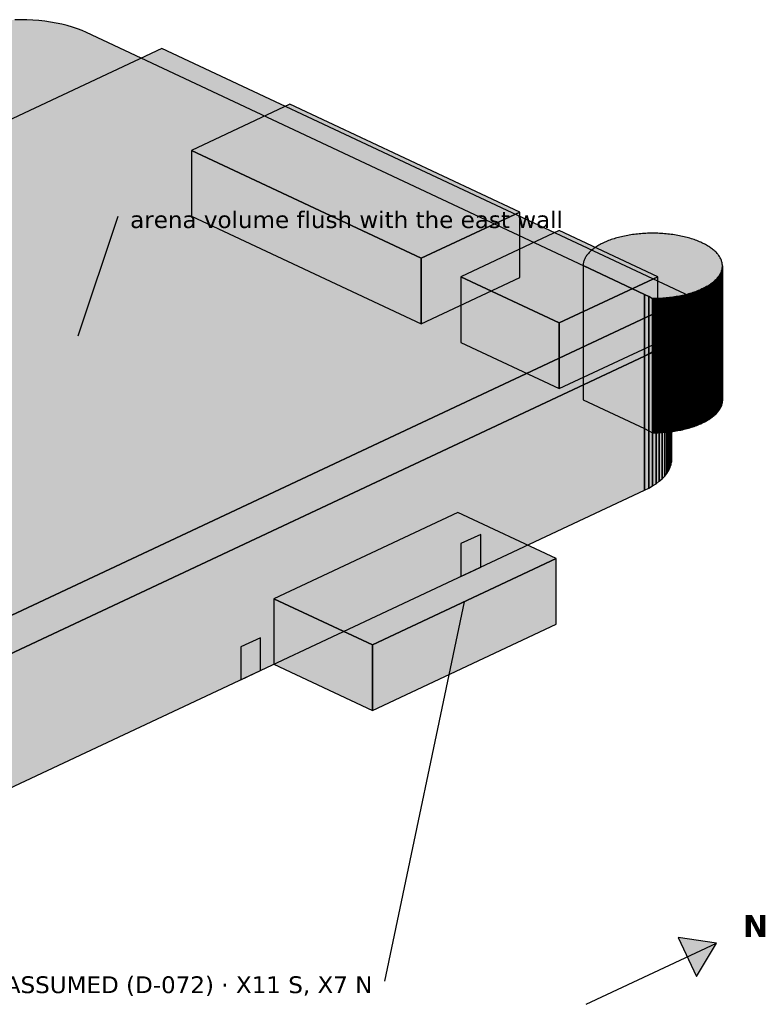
# Model space of a CAD drawing. Header units: inches. Extents: x 0.5 to 16.5, y 0.5 to 10.5.
# Tile 17 of 18: x 10.5 to 12.4, y 6.6 to 9. Entities that reach past the tile are written whole.
import ezdxf
from ezdxf.enums import TextEntityAlignment as Align

# ---------------------------------------------------------------- set-up
doc = ezdxf.new("R2010")
doc.units = ezdxf.units.IN
doc.header["$MEASUREMENT"] = 0
doc.layers.add('A-ANNO-TEXT', color=7, linetype='Continuous')
doc.layers.add('A-MASS', color=7, linetype='Continuous')
doc.styles.add('KS-BOLD', font='DejaVuSans-Bold.ttf')
doc.styles.add('KS-REG', font='DejaVuSans.ttf')

msp = doc.modelspace()

# ---------------------------------------------------------------- hatches: boundary and pattern name
at = {"layer": 'A-ANNO-TEXT', "true_color": 0x000000}
msp.add_hatch(color=7, dxfattribs=at).paths.add_polyline_path([(12.2629, 6.7265), (12.1667, 6.741), (12.2126, 6.6432)])
at = {"layer": 'A-MASS', "true_color": 0xc9c6be}
for points in [[(12.0829, 8.1969), (12.0933, 8.2021), (12.1029, 8.2077), (12.1118, 8.2135), (12.1198, 8.2195), (12.127, 8.2258), (12.1333, 8.2323), (12.1386, 8.239), (12.143, 8.2458), (12.1465, 8.2528), (12.149, 8.2598), (12.1505, 8.267), (12.151, 8.2741), (12.1505, 8.2812), (12.149, 8.2883), (12.1465, 8.2954), (12.143, 8.3023), (12.1386, 8.3092), (12.1333, 8.3159), (12.127, 8.3224), (12.1198, 8.3287), (12.1118, 8.3347), (12.1029, 8.3405), (12.0933, 8.3461), (12.0829, 8.3513), (10.6856, 9.0072), (10.6745, 9.0121), (10.6628, 9.0167), (10.6504, 9.0208), (10.6375, 9.0246), (10.6241, 9.0279), (10.6102, 9.0309), (10.596, 9.0334), (10.5814, 9.0355), (10.5666, 9.0371), (10.5516, 9.0383), (10.5364, 9.039), (10.5212, 9.0392), (10.506, 9.039), (10.4909, 9.0383), (10.4759, 9.0371), (10.4611, 9.0355), (10.4465, 9.0334), (10.4323, 9.0309), (10.4184, 9.0279), (10.405, 9.0246), (10.3921, 9.0208), (10.3797, 9.0167), (10.368, 9.0121), (10.3568, 9.0072), (8.6144, 8.1892), (8.604, 8.184), (8.5943, 8.1785), (8.5855, 8.1727), (8.5774, 8.1666), (8.5703, 8.1603), (8.564, 8.1538), (8.5586, 8.1471), (8.5542, 8.1403), (8.5508, 8.1333), (8.5483, 8.1263), (8.5468, 8.1192), (8.5463, 8.112), (8.5468, 8.1049), (8.5483, 8.0978), (8.5508, 8.0907), (8.5542, 8.0838), (8.5586, 8.0769), (8.564, 8.0703), (8.5703, 8.0638), (8.5774, 8.0575), (8.5855, 8.0514), (8.5943, 8.0456), (8.604, 8.0401), (8.6144, 8.0349), (10.0116, 7.3789), (10.0227, 7.374), (10.0345, 7.3695), (10.0469, 7.3653), (10.0598, 7.3615), (10.0732, 7.3582), (10.0871, 7.3552), (10.1013, 7.3527), (10.1159, 7.3506), (10.1307, 7.349), (10.1457, 7.3478), (10.1608, 7.3471), (10.176, 7.3469), (10.1912, 7.3471), (10.2064, 7.3478), (10.2214, 7.349), (10.2362, 7.3506), (10.2508, 7.3527), (10.265, 7.3552), (10.2788, 7.3582), (10.2923, 7.3615), (10.3052, 7.3653), (10.3175, 7.3695), (10.3293, 7.374), (10.3404, 7.3789)], [(9.1322, 8.1491), (10.4555, 7.5278), (12.1979, 8.3459), (10.8747, 8.9671)], [(12.2236, 8.3634), (12.2267, 8.3648), (12.2297, 8.3662), (12.2326, 8.3677), (12.2354, 8.3692), (12.2382, 8.3707), (12.2409, 8.3723), (12.2435, 8.3739), (12.246, 8.3755), (12.2484, 8.3772), (12.2507, 8.3789), (12.253, 8.3806), (12.2551, 8.3823), (12.2572, 8.3841), (12.2592, 8.3858), (12.261, 8.3877), (12.2628, 8.3895), (12.2645, 8.3913), (12.2661, 8.3932), (12.2676, 8.3951), (12.269, 8.397), (12.2703, 8.3989), (12.2715, 8.4008), (12.2726, 8.4028), (12.2735, 8.4047), (12.2744, 8.4067), (12.2752, 8.4087), (12.2759, 8.4106), (12.2765, 8.4126), (12.2769, 8.4146), (12.2773, 8.4166), (12.2776, 8.4186), (12.2777, 8.4206), (12.2778, 8.4226), (12.2777, 8.4247), (12.2776, 8.4267), (12.2773, 8.4287), (12.2769, 8.4307), (12.2765, 8.4327), (12.2759, 8.4347), (12.2752, 8.4366), (12.2744, 8.4386), (12.2735, 8.4406), (12.2726, 8.4425), (12.2715, 8.4445), (12.2703, 8.4464), (12.269, 8.4483), (12.2676, 8.4502), (12.2661, 8.4521), (12.2645, 8.454), (12.2628, 8.4558), (12.261, 8.4576), (12.2592, 8.4595), (12.2572, 8.4612), (12.2551, 8.463), (12.253, 8.4647), (12.2507, 8.4664), (12.2484, 8.4681), (12.246, 8.4698), (12.2435, 8.4714), (12.2409, 8.473), (12.2382, 8.4746), (12.2354, 8.4761), (12.2326, 8.4776), (12.2297, 8.4791), (12.2267, 8.4805), (12.2236, 8.4819), (12.2205, 8.4833), (12.2173, 8.4846), (12.214, 8.4859), (12.2107, 8.4872), (12.2073, 8.4884), (12.2038, 8.4896), (12.2003, 8.4907), (12.1967, 8.4918), (12.1931, 8.4929), (12.1894, 8.4939), (12.1856, 8.4948), (12.1818, 8.4958), (12.178, 8.4966), (12.1741, 8.4975), (12.1701, 8.4983), (12.1662, 8.499), (12.1622, 8.4997), (12.1581, 8.5004), (12.154, 8.501), (12.1499, 8.5015), (12.1458, 8.5021), (12.1416, 8.5025), (12.1374, 8.5029), (12.1332, 8.5033), (12.129, 8.5036), (12.1248, 8.5039), (12.1205, 8.5041), (12.1163, 8.5043), (12.112, 8.5044), (12.1077, 8.5045), (12.1034, 8.5045), (12.0991, 8.5045), (12.0949, 8.5044), (12.0906, 8.5043), (12.0863, 8.5041), (12.0821, 8.5039), (12.0778, 8.5036), (12.0736, 8.5033), (12.0694, 8.5029), (12.0652, 8.5025), (12.0611, 8.5021), (12.0569, 8.5015), (12.0528, 8.501), (12.0487, 8.5004), (12.0447, 8.4997), (12.0407, 8.499), (12.0367, 8.4983), (12.0328, 8.4975), (12.0289, 8.4966), (12.025, 8.4958), (12.0212, 8.4948), (12.0175, 8.4939), (12.0138, 8.4929), (12.0101, 8.4918), (12.0066, 8.4907), (12.003, 8.4896), (11.9996, 8.4884), (11.9962, 8.4872), (11.9928, 8.4859), (11.9895, 8.4846), (11.9863, 8.4833), (11.9832, 8.4819), (11.9801, 8.4805), (11.9771, 8.4791), (11.9742, 8.4776), (11.9714, 8.4761), (11.9686, 8.4746), (11.966, 8.473), (11.9634, 8.4714), (11.9609, 8.4698), (11.9585, 8.4681), (11.9561, 8.4664), (11.9539, 8.4647), (11.9517, 8.463), (11.9497, 8.4612), (11.9477, 8.4595), (11.9458, 8.4576), (11.944, 8.4558), (11.9423, 8.454), (11.9408, 8.4521), (11.9393, 8.4502), (11.9379, 8.4483), (11.9366, 8.4464), (11.9354, 8.4445), (11.9343, 8.4425), (11.9333, 8.4406), (11.9324, 8.4386), (11.9316, 8.4366), (11.931, 8.4347), (11.9304, 8.4327), (11.9299, 8.4307), (11.9295, 8.4287), (11.9293, 8.4267), (11.9291, 8.4247), (11.9291, 8.4235), (12.0829, 8.3513), (12.0933, 8.3461), (12.1025, 8.3408), (12.1034, 8.3408), (12.1077, 8.3408), (12.112, 8.3409), (12.1163, 8.341), (12.1205, 8.3412), (12.1248, 8.3414), (12.129, 8.3417), (12.1332, 8.342), (12.1374, 8.3424), (12.1416, 8.3428), (12.1458, 8.3432), (12.1499, 8.3438), (12.154, 8.3443), (12.1581, 8.3449), (12.1622, 8.3456), (12.1662, 8.3463), (12.1701, 8.347), (12.1741, 8.3478), (12.178, 8.3487), (12.1818, 8.3495), (12.1856, 8.3505), (12.1894, 8.3514), (12.1931, 8.3524), (12.1967, 8.3535), (12.2003, 8.3546), (12.2038, 8.3557), (12.2073, 8.3569), (12.2107, 8.3581), (12.214, 8.3594), (12.2173, 8.3607), (12.2205, 8.362)]]:
    msp.add_hatch(color=7, dxfattribs=at).paths.add_polyline_path(points)
at = {"layer": 'A-MASS', "true_color": 0xb0b0b0}
for points in [[(10.9486, 8.7119), (11.524, 8.4417), (11.7705, 8.5575), (11.1952, 8.8276)], [(11.6226, 8.3954), (11.8692, 8.2797), (12.1158, 8.3954), (11.8692, 8.5112)], [(11.1548, 7.5893), (11.4014, 7.4736), (11.8617, 7.6897), (11.6151, 7.8054)]]:
    msp.add_hatch(color=7, dxfattribs=at).paths.add_polyline_path(points)
at = {"layer": 'A-MASS', "true_color": 0x9e9e9e}
for points in [[(10.9486, 8.5476), (11.524, 8.2775), (11.524, 8.4417), (10.9486, 8.7119)], [(11.6226, 8.2312), (11.8692, 8.1155), (11.8692, 8.2797), (11.6226, 8.3954)], [(11.1548, 7.4251), (11.4014, 7.3094), (11.4014, 7.4736), (11.1548, 7.5893)]]:
    msp.add_hatch(color=7, dxfattribs=at).paths.add_polyline_path(points)
at = {"layer": 'A-MASS', "true_color": 0x7f7f7f}
for points in [[(11.524, 8.2775), (11.7705, 8.3933), (11.7705, 8.5575), (11.524, 8.4417)], [(11.8692, 8.1155), (12.1158, 8.2312), (12.1158, 8.3954), (11.8692, 8.2797)], [(11.4014, 7.3094), (11.8617, 7.5254), (11.8617, 7.6897), (11.4014, 7.4736)]]:
    msp.add_hatch(color=7, dxfattribs=at).paths.add_polyline_path(points)
at = {"layer": 'A-MASS', "true_color": 0xb5b2ab}
for points in [[(11.9291, 8.0873), (12.0829, 8.0151), (12.0829, 8.3513), (11.9291, 8.4235)], [(12.0829, 8.0151), (12.0933, 8.0099), (12.0933, 8.3461), (12.0829, 8.3513)], [(12.0933, 8.0099), (12.1025, 8.0047), (12.1025, 8.3408), (12.0933, 8.3461)], [(12.1025, 8.0047), (12.1034, 8.0047), (12.1034, 8.3408), (12.1025, 8.3408)]]:
    msp.add_hatch(color=7, dxfattribs=at).paths.add_polyline_path(points)
at = {"layer": 'A-MASS', "true_color": 0x918f89}
for points in [[(12.2744, 8.0706), (12.2752, 8.0725), (12.2752, 8.4087), (12.2744, 8.4067)], [(12.2752, 8.0725), (12.2759, 8.0745), (12.2759, 8.4106), (12.2752, 8.4087)], [(12.2759, 8.0745), (12.2765, 8.0765), (12.2765, 8.4126), (12.2759, 8.4106)], [(12.2765, 8.0765), (12.2769, 8.0785), (12.2769, 8.4146), (12.2765, 8.4126)], [(12.2769, 8.0785), (12.2773, 8.0805), (12.2773, 8.4166), (12.2769, 8.4146)], [(12.2773, 8.0805), (12.2776, 8.0825), (12.2776, 8.4186), (12.2773, 8.4166)], [(12.2776, 8.0825), (12.2777, 8.0845), (12.2777, 8.4206), (12.2776, 8.4186)], [(12.2777, 8.0845), (12.2778, 8.0865), (12.2778, 8.4226), (12.2777, 8.4206)], [(12.2551, 8.0462), (12.2572, 8.0479), (12.2572, 8.3841), (12.2551, 8.3823)], [(12.2572, 8.0479), (12.2592, 8.0497), (12.2592, 8.3858), (12.2572, 8.3841)], [(12.2592, 8.0497), (12.261, 8.0515), (12.261, 8.3877), (12.2592, 8.3858)], [(12.261, 8.0515), (12.2628, 8.0534), (12.2628, 8.3895), (12.261, 8.3877)], [(12.2628, 8.0534), (12.2645, 8.0552), (12.2645, 8.3913), (12.2628, 8.3895)], [(12.2645, 8.0552), (12.2661, 8.0571), (12.2661, 8.3932), (12.2645, 8.3913)], [(12.2661, 8.0571), (12.2676, 8.059), (12.2676, 8.3951), (12.2661, 8.3932)], [(12.2676, 8.059), (12.269, 8.0609), (12.269, 8.397), (12.2676, 8.3951)], [(12.269, 8.0609), (12.2703, 8.0628), (12.2703, 8.3989), (12.269, 8.397)], [(12.2703, 8.0628), (12.2715, 8.0647), (12.2715, 8.4008), (12.2703, 8.3989)], [(12.2715, 8.0647), (12.2726, 8.0666), (12.2726, 8.4028), (12.2715, 8.4008)], [(12.2726, 8.0666), (12.2735, 8.0686), (12.2735, 8.4047), (12.2726, 8.4028)], [(12.2735, 8.0686), (12.2744, 8.0706), (12.2744, 8.4067), (12.2735, 8.4047)], [(12.2107, 8.022), (12.214, 8.0233), (12.214, 8.3594), (12.2107, 8.3581)], [(12.214, 8.0233), (12.2173, 8.0246), (12.2173, 8.3607), (12.214, 8.3594)], [(12.2173, 8.0246), (12.2205, 8.0259), (12.2205, 8.362), (12.2173, 8.3607)], [(12.2205, 8.0259), (12.2236, 8.0272), (12.2236, 8.3634), (12.2205, 8.362)], [(12.2236, 8.0272), (12.2267, 8.0287), (12.2267, 8.3648), (12.2236, 8.3634)], [(12.2267, 8.0287), (12.2297, 8.0301), (12.2297, 8.3662), (12.2267, 8.3648)], [(12.2297, 8.0301), (12.2326, 8.0316), (12.2326, 8.3677), (12.2297, 8.3662)], [(12.2326, 8.0316), (12.2354, 8.0331), (12.2354, 8.3692), (12.2326, 8.3677)], [(12.2354, 8.0331), (12.2382, 8.0346), (12.2382, 8.3707), (12.2354, 8.3692)], [(12.2382, 8.0346), (12.2409, 8.0362), (12.2409, 8.3723), (12.2382, 8.3707)], [(12.2409, 8.0362), (12.2435, 8.0378), (12.2435, 8.3739), (12.2409, 8.3723)], [(12.2435, 8.0378), (12.246, 8.0394), (12.246, 8.3755), (12.2435, 8.3739)], [(12.246, 8.0394), (12.2484, 8.0411), (12.2484, 8.3772), (12.246, 8.3755)], [(12.2484, 8.0411), (12.2507, 8.0427), (12.2507, 8.3789), (12.2484, 8.3772)], [(12.2507, 8.0427), (12.253, 8.0445), (12.253, 8.3806), (12.2507, 8.3789)], [(12.253, 8.0445), (12.2551, 8.0462), (12.2551, 8.3823), (12.253, 8.3806)], [(10.4555, 7.4329), (12.1979, 8.2509), (12.1979, 8.3459), (10.4555, 7.5278)], [(12.1034, 8.0047), (12.1077, 8.0047), (12.1077, 8.3408), (12.1034, 8.3408)], [(12.1077, 8.0047), (12.112, 8.0048), (12.112, 8.3409), (12.1077, 8.3408)], [(12.112, 8.0048), (12.1163, 8.0049), (12.1163, 8.341), (12.112, 8.3409)], [(12.1163, 8.0049), (12.1205, 8.0051), (12.1205, 8.3412), (12.1163, 8.341)], [(12.1205, 8.0051), (12.1248, 8.0053), (12.1248, 8.3414), (12.1205, 8.3412)], [(12.1248, 8.0053), (12.129, 8.0056), (12.129, 8.3417), (12.1248, 8.3414)], [(12.129, 8.0056), (12.1332, 8.0059), (12.1332, 8.342), (12.129, 8.3417)], [(12.1332, 8.0059), (12.1374, 8.0063), (12.1374, 8.3424), (12.1332, 8.342)], [(12.1374, 8.0063), (12.1416, 8.0067), (12.1416, 8.3428), (12.1374, 8.3424)], [(12.1416, 8.0067), (12.1458, 8.0071), (12.1458, 8.3432), (12.1416, 8.3428)], [(12.1458, 8.0071), (12.1499, 8.0076), (12.1499, 8.3438), (12.1458, 8.3432)], [(12.1499, 8.0076), (12.154, 8.0082), (12.154, 8.3443), (12.1499, 8.3438)], [(12.154, 8.0082), (12.1581, 8.0088), (12.1581, 8.3449), (12.154, 8.3443)], [(12.1581, 8.0088), (12.1622, 8.0095), (12.1622, 8.3456), (12.1581, 8.3449)], [(12.1622, 8.0095), (12.1662, 8.0102), (12.1662, 8.3463), (12.1622, 8.3456)], [(12.1662, 8.0102), (12.1701, 8.0109), (12.1701, 8.347), (12.1662, 8.3463)], [(12.1701, 8.0109), (12.1741, 8.0117), (12.1741, 8.3478), (12.1701, 8.347)], [(12.1741, 8.0117), (12.178, 8.0125), (12.178, 8.3487), (12.1741, 8.3478)], [(12.178, 8.0125), (12.1818, 8.0134), (12.1818, 8.3495), (12.178, 8.3487)], [(12.1818, 8.0134), (12.1856, 8.0143), (12.1856, 8.3505), (12.1818, 8.3495)], [(12.1856, 8.0143), (12.1894, 8.0153), (12.1894, 8.3514), (12.1856, 8.3505)], [(12.1894, 8.0153), (12.1931, 8.0163), (12.1931, 8.3524), (12.1894, 8.3514)], [(12.1931, 8.0163), (12.1967, 8.0174), (12.1967, 8.3535), (12.1931, 8.3524)], [(12.1967, 8.0174), (12.2003, 8.0185), (12.2003, 8.3546), (12.1967, 8.3535)], [(12.2003, 8.0185), (12.2038, 8.0196), (12.2038, 8.3557), (12.2003, 8.3546)], [(12.2038, 8.0196), (12.2073, 8.0208), (12.2073, 8.3569), (12.2038, 8.3557)], [(12.2073, 8.0208), (12.2107, 8.022), (12.2107, 8.3581), (12.2073, 8.3569)], [(12.149, 7.9237), (12.1505, 7.9308), (12.1505, 8.267), (12.149, 8.2598)], [(12.1505, 7.9308), (12.151, 7.938), (12.151, 8.2741), (12.1505, 8.267)], [(12.1333, 7.8962), (12.1386, 7.9029), (12.1386, 8.239), (12.1333, 8.2323)], [(12.1386, 7.9029), (12.143, 7.9097), (12.143, 8.2458), (12.1386, 8.239)], [(12.143, 7.9097), (12.1465, 7.9167), (12.1465, 8.2528), (12.143, 8.2458)], [(12.1465, 7.9167), (12.149, 7.9237), (12.149, 8.2598), (12.1465, 8.2528)], [(12.1029, 7.8715), (12.1118, 7.8773), (12.1118, 8.2135), (12.1029, 8.2077)], [(12.1118, 7.8773), (12.1198, 7.8834), (12.1198, 8.2195), (12.1118, 8.2135)], [(12.1198, 7.8834), (12.127, 7.8897), (12.127, 8.2258), (12.1198, 8.2195)], [(12.127, 7.8897), (12.1333, 7.8962), (12.1333, 8.2323), (12.127, 8.2258)], [(10.3404, 7.0428), (12.0829, 7.8608), (12.0829, 8.1969), (10.3404, 7.3789)], [(12.0829, 7.8608), (12.0933, 7.866), (12.0933, 8.2021), (12.0829, 8.1969)], [(12.0933, 7.866), (12.1029, 7.8715), (12.1029, 8.2077), (12.0933, 8.2021)]]:
    msp.add_hatch(color=7, dxfattribs=at).paths.add_polyline_path(points)
at = {"layer": 'A-MASS', "true_color": 0x394c5a}
for points in [[(12.2735, 8.0891), (12.2744, 8.0911), (12.2744, 8.3862), (12.2735, 8.3842)], [(12.2777, 8.1051), (12.2778, 8.1071), (12.2778, 8.4021), (12.2777, 8.4001)], [(12.2628, 8.0739), (12.2645, 8.0757), (12.2645, 8.3708), (12.2628, 8.369)], [(12.2107, 8.0425), (12.214, 8.0438), (12.214, 8.3388), (12.2107, 8.3376)], [(12.2236, 8.0478), (12.2267, 8.0492), (12.2267, 8.3442), (12.2236, 8.3428)], [(12.246, 8.0599), (12.2484, 8.0616), (12.2484, 8.3566), (12.246, 8.355)], [(12.1163, 8.0254), (12.1205, 8.0256), (12.1205, 8.3207), (12.1163, 8.3205)], [(12.1499, 8.0282), (12.154, 8.0287), (12.154, 8.3238), (12.1499, 8.3232)], [(12.1818, 8.0339), (12.1856, 8.0349), (12.1856, 8.3299), (12.1818, 8.329)], [(12.1465, 8.1219), (12.149, 8.129), (12.149, 8.2393), (12.1465, 8.2323)], [(12.149, 8.129), (12.1505, 8.1361), (12.1505, 8.2464), (12.149, 8.2393)], [(12.1505, 8.1361), (12.151, 8.1432), (12.151, 8.2536), (12.1505, 8.2464)], [(12.127, 8.095), (12.1333, 8.1015), (12.1333, 8.2118), (12.127, 8.2053)], [(12.1333, 8.1015), (12.1386, 8.1082), (12.1386, 8.2185), (12.1333, 8.2118)], [(12.1386, 8.1082), (12.143, 8.115), (12.143, 8.2253), (12.1386, 8.2185)], [(12.143, 8.115), (12.1465, 8.1219), (12.1465, 8.2323), (12.143, 8.2253)], [(12.0933, 8.0713), (12.1029, 8.0768), (12.1029, 8.1871), (12.0933, 8.1816)], [(12.1029, 8.0768), (12.1118, 8.0826), (12.1118, 8.1929), (12.1029, 8.1871)], [(12.1118, 8.0826), (12.1198, 8.0887), (12.1198, 8.199), (12.1118, 8.1929)], [(12.1198, 8.0887), (12.127, 8.095), (12.127, 8.2053), (12.1198, 8.199)], [(10.3404, 7.248), (12.0829, 8.0661), (12.0829, 8.1764), (10.3404, 7.3584)], [(12.0829, 8.0661), (12.0933, 8.0713), (12.0933, 8.1816), (12.0829, 8.1764)], [(12.149, 7.9391), (12.1505, 7.9462), (12.1505, 8.0899), (12.149, 8.0828)], [(12.1505, 7.9462), (12.151, 7.9534), (12.151, 8.0971), (12.1505, 8.0899)], [(12.1386, 7.9183), (12.143, 7.9251), (12.143, 8.0688), (12.1386, 8.062)], [(12.143, 7.9251), (12.1465, 7.9321), (12.1465, 8.0758), (12.143, 8.0688)], [(12.1465, 7.9321), (12.149, 7.9391), (12.149, 8.0828), (12.1465, 8.0758)], [(12.1118, 7.8927), (12.1198, 7.8988), (12.1198, 8.0425), (12.1118, 8.0364)], [(12.1198, 7.8988), (12.127, 7.9051), (12.127, 8.0488), (12.1198, 8.0425)], [(12.127, 7.9051), (12.1333, 7.9116), (12.1333, 8.0553), (12.127, 8.0488)], [(12.1333, 7.9116), (12.1386, 7.9183), (12.1386, 8.062), (12.1333, 8.0553)], [(10.3404, 7.0582), (12.0829, 7.8762), (12.0829, 8.0199), (10.3404, 7.2018)], [(12.0829, 7.8762), (12.0933, 7.8814), (12.0933, 8.0251), (12.0829, 8.0199)], [(12.0933, 7.8814), (12.1029, 7.8869), (12.1029, 8.0306), (12.0933, 8.0251)], [(12.1029, 7.8869), (12.1118, 7.8927), (12.1118, 8.0364), (12.1029, 8.0306)]]:
    msp.add_hatch(color=7, dxfattribs=at).paths.add_polyline_path(points)
at = {"layer": 'A-MASS', "true_color": 0x131313}
for points in [[(11.6233, 7.6451), (11.6727, 7.6682), (11.6727, 7.7503), (11.6233, 7.7272)], [(11.0719, 7.3862), (11.1212, 7.4093), (11.1212, 7.4914), (11.0719, 7.4683)]]:
    msp.add_hatch(color=7, dxfattribs=at).paths.add_polyline_path(points)

# ---------------------------------------------------------------- linework, layer by layer
at = {"layer": 'A-ANNO-TEXT'}
for p, q in [((10.6651, 8.2475), (10.7651, 8.5475)), ((11.6316, 7.5816), (11.4316, 6.6316)), ((11.9371, 6.5735), (12.2629, 6.7265))]:
    msp.add_line(p, q, dxfattribs=at)
msp.add_lwpolyline([(12.2629, 6.7265), (12.1667, 6.741), (12.2126, 6.6432)], close=True, dxfattribs=at)
at = {"layer": 'A-MASS'}
msp.add_lwpolyline([(10.3404, 7.3789), (12.0829, 8.1969), (12.0933, 8.2021), (12.1029, 8.2077), (12.1118, 8.2135), (12.1198, 8.2195), (12.127, 8.2258), (12.1333, 8.2323), (12.1386, 8.239), (12.143, 8.2458), (12.1465, 8.2528), (12.149, 8.2598), (12.1505, 8.267), (12.151, 8.2741), (12.1505, 8.2812), (12.149, 8.2883), (12.1465, 8.2954), (12.143, 8.3023), (12.1386, 8.3092), (12.1333, 8.3159), (12.127, 8.3224), (12.1198, 8.3287), (12.1118, 8.3347), (12.1029, 8.3405), (12.0933, 8.3461), (12.0829, 8.3513), (10.6856, 9.0072), (10.6745, 9.0121), (10.6628, 9.0167), (10.6504, 9.0208), (10.6375, 9.0246), (10.6241, 9.0279), (10.6102, 9.0309), (10.596, 9.0334), (10.5814, 9.0355), (10.5666, 9.0371), (10.5516, 9.0383), (10.5364, 9.039), (10.5212, 9.0392), (10.506, 9.039)], dxfattribs=at)
for points in [[(9.1322, 8.1491), (10.4555, 7.5278), (12.1979, 8.3459), (10.8747, 8.9671)], [(10.9486, 8.7119), (11.524, 8.4417), (11.7705, 8.5575), (11.1952, 8.8276)], [(10.9486, 8.5476), (11.524, 8.2775), (11.524, 8.4417), (10.9486, 8.7119)], [(11.524, 8.2775), (11.7705, 8.3933), (11.7705, 8.5575), (11.524, 8.4417)], [(11.6226, 8.3954), (11.8692, 8.2797), (12.1158, 8.3954), (11.8692, 8.5112)], [(12.2236, 8.3634), (12.2267, 8.3648), (12.2297, 8.3662), (12.2326, 8.3677), (12.2354, 8.3692), (12.2382, 8.3707), (12.2409, 8.3723), (12.2435, 8.3739), (12.246, 8.3755), (12.2484, 8.3772), (12.2507, 8.3789), (12.253, 8.3806), (12.2551, 8.3823), (12.2572, 8.3841), (12.2592, 8.3858), (12.261, 8.3877), (12.2628, 8.3895), (12.2645, 8.3913), (12.2661, 8.3932), (12.2676, 8.3951), (12.269, 8.397), (12.2703, 8.3989), (12.2715, 8.4008), (12.2726, 8.4028), (12.2735, 8.4047), (12.2744, 8.4067), (12.2752, 8.4087), (12.2759, 8.4106), (12.2765, 8.4126), (12.2769, 8.4146), (12.2773, 8.4166), (12.2776, 8.4186), (12.2777, 8.4206), (12.2778, 8.4226), (12.2777, 8.4247), (12.2776, 8.4267), (12.2773, 8.4287), (12.2769, 8.4307), (12.2765, 8.4327), (12.2759, 8.4347), (12.2752, 8.4366), (12.2744, 8.4386), (12.2735, 8.4406), (12.2726, 8.4425), (12.2715, 8.4445), (12.2703, 8.4464), (12.269, 8.4483), (12.2676, 8.4502), (12.2661, 8.4521), (12.2645, 8.454), (12.2628, 8.4558), (12.261, 8.4576), (12.2592, 8.4595), (12.2572, 8.4612), (12.2551, 8.463), (12.253, 8.4647), (12.2507, 8.4664), (12.2484, 8.4681), (12.246, 8.4698), (12.2435, 8.4714), (12.2409, 8.473), (12.2382, 8.4746), (12.2354, 8.4761), (12.2326, 8.4776), (12.2297, 8.4791), (12.2267, 8.4805), (12.2236, 8.4819), (12.2205, 8.4833), (12.2173, 8.4846), (12.214, 8.4859), (12.2107, 8.4872), (12.2073, 8.4884), (12.2038, 8.4896), (12.2003, 8.4907), (12.1967, 8.4918), (12.1931, 8.4929), (12.1894, 8.4939), (12.1856, 8.4948), (12.1818, 8.4958), (12.178, 8.4966), (12.1741, 8.4975), (12.1701, 8.4983), (12.1662, 8.499), (12.1622, 8.4997), (12.1581, 8.5004), (12.154, 8.501), (12.1499, 8.5015), (12.1458, 8.5021), (12.1416, 8.5025), (12.1374, 8.5029), (12.1332, 8.5033), (12.129, 8.5036), (12.1248, 8.5039), (12.1205, 8.5041), (12.1163, 8.5043), (12.112, 8.5044), (12.1077, 8.5045), (12.1034, 8.5045), (12.0991, 8.5045), (12.0949, 8.5044), (12.0906, 8.5043), (12.0863, 8.5041), (12.0821, 8.5039), (12.0778, 8.5036), (12.0736, 8.5033), (12.0694, 8.5029), (12.0652, 8.5025), (12.0611, 8.5021), (12.0569, 8.5015), (12.0528, 8.501), (12.0487, 8.5004), (12.0447, 8.4997), (12.0407, 8.499), (12.0367, 8.4983), (12.0328, 8.4975), (12.0289, 8.4966), (12.025, 8.4958), (12.0212, 8.4948), (12.0175, 8.4939), (12.0138, 8.4929), (12.0101, 8.4918), (12.0066, 8.4907), (12.003, 8.4896), (11.9996, 8.4884), (11.9962, 8.4872), (11.9928, 8.4859), (11.9895, 8.4846), (11.9863, 8.4833), (11.9832, 8.4819), (11.9801, 8.4805), (11.9771, 8.4791), (11.9742, 8.4776), (11.9714, 8.4761), (11.9686, 8.4746), (11.966, 8.473), (11.9634, 8.4714), (11.9609, 8.4698), (11.9585, 8.4681), (11.9561, 8.4664), (11.9539, 8.4647), (11.9517, 8.463), (11.9497, 8.4612), (11.9477, 8.4595), (11.9458, 8.4576), (11.944, 8.4558), (11.9423, 8.454), (11.9408, 8.4521), (11.9393, 8.4502), (11.9379, 8.4483), (11.9366, 8.4464), (11.9354, 8.4445), (11.9343, 8.4425), (11.9333, 8.4406), (11.9324, 8.4386), (11.9316, 8.4366), (11.931, 8.4347), (11.9304, 8.4327), (11.9299, 8.4307), (11.9295, 8.4287), (11.9293, 8.4267), (11.9291, 8.4247), (11.9291, 8.4235), (12.0829, 8.3513), (12.0933, 8.3461), (12.1025, 8.3408), (12.1034, 8.3408), (12.1077, 8.3408), (12.112, 8.3409), (12.1163, 8.341), (12.1205, 8.3412), (12.1248, 8.3414), (12.129, 8.3417), (12.1332, 8.342), (12.1374, 8.3424), (12.1416, 8.3428), (12.1458, 8.3432), (12.1499, 8.3438), (12.154, 8.3443), (12.1581, 8.3449), (12.1622, 8.3456), (12.1662, 8.3463), (12.1701, 8.347), (12.1741, 8.3478), (12.178, 8.3487), (12.1818, 8.3495), (12.1856, 8.3505), (12.1894, 8.3514), (12.1931, 8.3524), (12.1967, 8.3535), (12.2003, 8.3546), (12.2038, 8.3557), (12.2073, 8.3569), (12.2107, 8.3581), (12.214, 8.3594), (12.2173, 8.3607), (12.2205, 8.362)], [(11.9291, 8.0873), (12.0829, 8.0151), (12.0829, 8.3513), (11.9291, 8.4235)], [(12.2744, 8.0706), (12.2752, 8.0725), (12.2752, 8.4087), (12.2744, 8.4067)], [(12.2752, 8.0725), (12.2759, 8.0745), (12.2759, 8.4106), (12.2752, 8.4087)], [(12.2759, 8.0745), (12.2765, 8.0765), (12.2765, 8.4126), (12.2759, 8.4106)], [(12.2765, 8.0765), (12.2769, 8.0785), (12.2769, 8.4146), (12.2765, 8.4126)], [(12.2769, 8.0785), (12.2773, 8.0805), (12.2773, 8.4166), (12.2769, 8.4146)], [(12.2773, 8.0805), (12.2776, 8.0825), (12.2776, 8.4186), (12.2773, 8.4166)], [(12.2776, 8.0825), (12.2777, 8.0845), (12.2777, 8.4206), (12.2776, 8.4186)], [(12.2777, 8.0845), (12.2778, 8.0865), (12.2778, 8.4226), (12.2777, 8.4206)], [(11.6226, 8.2312), (11.8692, 8.1155), (11.8692, 8.2797), (11.6226, 8.3954)], [(11.8692, 8.1155), (12.1158, 8.2312), (12.1158, 8.3954), (11.8692, 8.2797)], [(12.2551, 8.0462), (12.2572, 8.0479), (12.2572, 8.3841), (12.2551, 8.3823)], [(12.2572, 8.0479), (12.2592, 8.0497), (12.2592, 8.3858), (12.2572, 8.3841)], [(12.2592, 8.0497), (12.261, 8.0515), (12.261, 8.3877), (12.2592, 8.3858)], [(12.261, 8.0515), (12.2628, 8.0534), (12.2628, 8.3895), (12.261, 8.3877)], [(12.2628, 8.0534), (12.2645, 8.0552), (12.2645, 8.3913), (12.2628, 8.3895)], [(12.2645, 8.0552), (12.2661, 8.0571), (12.2661, 8.3932), (12.2645, 8.3913)], [(12.2661, 8.0571), (12.2676, 8.059), (12.2676, 8.3951), (12.2661, 8.3932)], [(12.2676, 8.059), (12.269, 8.0609), (12.269, 8.397), (12.2676, 8.3951)], [(12.269, 8.0609), (12.2703, 8.0628), (12.2703, 8.3989), (12.269, 8.397)], [(12.2703, 8.0628), (12.2715, 8.0647), (12.2715, 8.4008), (12.2703, 8.3989)], [(12.2715, 8.0647), (12.2726, 8.0666), (12.2726, 8.4028), (12.2715, 8.4008)], [(12.2726, 8.0666), (12.2735, 8.0686), (12.2735, 8.4047), (12.2726, 8.4028)], [(12.2735, 8.0686), (12.2744, 8.0706), (12.2744, 8.4067), (12.2735, 8.4047)], [(12.2107, 8.022), (12.214, 8.0233), (12.214, 8.3594), (12.2107, 8.3581)], [(12.214, 8.0233), (12.2173, 8.0246), (12.2173, 8.3607), (12.214, 8.3594)], [(12.2173, 8.0246), (12.2205, 8.0259), (12.2205, 8.362), (12.2173, 8.3607)], [(12.2205, 8.0259), (12.2236, 8.0272), (12.2236, 8.3634), (12.2205, 8.362)], [(12.2236, 8.0272), (12.2267, 8.0287), (12.2267, 8.3648), (12.2236, 8.3634)], [(12.2267, 8.0287), (12.2297, 8.0301), (12.2297, 8.3662), (12.2267, 8.3648)], [(12.2297, 8.0301), (12.2326, 8.0316), (12.2326, 8.3677), (12.2297, 8.3662)], [(12.2326, 8.0316), (12.2354, 8.0331), (12.2354, 8.3692), (12.2326, 8.3677)], [(12.2354, 8.0331), (12.2382, 8.0346), (12.2382, 8.3707), (12.2354, 8.3692)], [(12.2382, 8.0346), (12.2409, 8.0362), (12.2409, 8.3723), (12.2382, 8.3707)], [(12.2409, 8.0362), (12.2435, 8.0378), (12.2435, 8.3739), (12.2409, 8.3723)], [(12.2435, 8.0378), (12.246, 8.0394), (12.246, 8.3755), (12.2435, 8.3739)], [(12.246, 8.0394), (12.2484, 8.0411), (12.2484, 8.3772), (12.246, 8.3755)], [(12.2484, 8.0411), (12.2507, 8.0427), (12.2507, 8.3789), (12.2484, 8.3772)], [(12.2507, 8.0427), (12.253, 8.0445), (12.253, 8.3806), (12.2507, 8.3789)], [(12.253, 8.0445), (12.2551, 8.0462), (12.2551, 8.3823), (12.253, 8.3806)], [(10.4555, 7.4329), (12.1979, 8.2509), (12.1979, 8.3459), (10.4555, 7.5278)], [(12.0829, 8.0151), (12.0933, 8.0099), (12.0933, 8.3461), (12.0829, 8.3513)], [(12.0933, 8.0099), (12.1025, 8.0047), (12.1025, 8.3408), (12.0933, 8.3461)], [(12.1025, 8.0047), (12.1034, 8.0047), (12.1034, 8.3408), (12.1025, 8.3408)], [(12.1034, 8.0047), (12.1077, 8.0047), (12.1077, 8.3408), (12.1034, 8.3408)], [(12.1077, 8.0047), (12.112, 8.0048), (12.112, 8.3409), (12.1077, 8.3408)], [(12.112, 8.0048), (12.1163, 8.0049), (12.1163, 8.341), (12.112, 8.3409)], [(12.1163, 8.0049), (12.1205, 8.0051), (12.1205, 8.3412), (12.1163, 8.341)], [(12.1205, 8.0051), (12.1248, 8.0053), (12.1248, 8.3414), (12.1205, 8.3412)], [(12.1248, 8.0053), (12.129, 8.0056), (12.129, 8.3417), (12.1248, 8.3414)], [(12.129, 8.0056), (12.1332, 8.0059), (12.1332, 8.342), (12.129, 8.3417)], [(12.1332, 8.0059), (12.1374, 8.0063), (12.1374, 8.3424), (12.1332, 8.342)], [(12.1374, 8.0063), (12.1416, 8.0067), (12.1416, 8.3428), (12.1374, 8.3424)], [(12.1416, 8.0067), (12.1458, 8.0071), (12.1458, 8.3432), (12.1416, 8.3428)], [(12.1458, 8.0071), (12.1499, 8.0076), (12.1499, 8.3438), (12.1458, 8.3432)], [(12.1499, 8.0076), (12.154, 8.0082), (12.154, 8.3443), (12.1499, 8.3438)], [(12.154, 8.0082), (12.1581, 8.0088), (12.1581, 8.3449), (12.154, 8.3443)], [(12.1581, 8.0088), (12.1622, 8.0095), (12.1622, 8.3456), (12.1581, 8.3449)], [(12.1622, 8.0095), (12.1662, 8.0102), (12.1662, 8.3463), (12.1622, 8.3456)], [(12.1662, 8.0102), (12.1701, 8.0109), (12.1701, 8.347), (12.1662, 8.3463)], [(12.1701, 8.0109), (12.1741, 8.0117), (12.1741, 8.3478), (12.1701, 8.347)], [(12.1741, 8.0117), (12.178, 8.0125), (12.178, 8.3487), (12.1741, 8.3478)], [(12.178, 8.0125), (12.1818, 8.0134), (12.1818, 8.3495), (12.178, 8.3487)], [(12.1818, 8.0134), (12.1856, 8.0143), (12.1856, 8.3505), (12.1818, 8.3495)], [(12.1856, 8.0143), (12.1894, 8.0153), (12.1894, 8.3514), (12.1856, 8.3505)], [(12.1894, 8.0153), (12.1931, 8.0163), (12.1931, 8.3524), (12.1894, 8.3514)], [(12.1931, 8.0163), (12.1967, 8.0174), (12.1967, 8.3535), (12.1931, 8.3524)], [(12.1967, 8.0174), (12.2003, 8.0185), (12.2003, 8.3546), (12.1967, 8.3535)], [(12.2003, 8.0185), (12.2038, 8.0196), (12.2038, 8.3557), (12.2003, 8.3546)], [(12.2038, 8.0196), (12.2073, 8.0208), (12.2073, 8.3569), (12.2038, 8.3557)], [(12.2073, 8.0208), (12.2107, 8.022), (12.2107, 8.3581), (12.2073, 8.3569)], [(12.149, 7.9237), (12.1505, 7.9308), (12.1505, 8.267), (12.149, 8.2598)], [(12.1505, 7.9308), (12.151, 7.938), (12.151, 8.2741), (12.1505, 8.267)], [(12.1333, 7.8962), (12.1386, 7.9029), (12.1386, 8.239), (12.1333, 8.2323)], [(12.1386, 7.9029), (12.143, 7.9097), (12.143, 8.2458), (12.1386, 8.239)], [(12.143, 7.9097), (12.1465, 7.9167), (12.1465, 8.2528), (12.143, 8.2458)], [(12.1465, 7.9167), (12.149, 7.9237), (12.149, 8.2598), (12.1465, 8.2528)], [(12.1029, 7.8715), (12.1118, 7.8773), (12.1118, 8.2135), (12.1029, 8.2077)], [(12.1118, 7.8773), (12.1198, 7.8834), (12.1198, 8.2195), (12.1118, 8.2135)], [(12.1198, 7.8834), (12.127, 7.8897), (12.127, 8.2258), (12.1198, 8.2195)], [(12.127, 7.8897), (12.1333, 7.8962), (12.1333, 8.2323), (12.127, 8.2258)], [(10.3404, 7.0428), (12.0829, 7.8608), (12.0829, 8.1969), (10.3404, 7.3789)], [(12.0829, 7.8608), (12.0933, 7.866), (12.0933, 8.2021), (12.0829, 8.1969)], [(12.0933, 7.866), (12.1029, 7.8715), (12.1029, 8.2077), (12.0933, 8.2021)], [(11.1548, 7.5893), (11.4014, 7.4736), (11.8617, 7.6897), (11.6151, 7.8054)], [(11.6233, 7.6451), (11.6727, 7.6682), (11.6727, 7.7503), (11.6233, 7.7272)], [(11.4014, 7.3094), (11.8617, 7.5254), (11.8617, 7.6897), (11.4014, 7.4736)], [(11.1548, 7.4251), (11.4014, 7.3094), (11.4014, 7.4736), (11.1548, 7.5893)], [(11.0719, 7.3862), (11.1212, 7.4093), (11.1212, 7.4914), (11.0719, 7.4683)]]:
    msp.add_lwpolyline(points, close=True, dxfattribs=at)

# ---------------------------------------------------------------- texts
at = {"layer": 'A-ANNO-TEXT', "style": 'KS-REG'}
msp.add_text('arena volume flush with the east wall', height=0.042, dxfattribs=at).set_placement((10.7951, 8.5175))
at = {"layer": 'A-ANNO-TEXT', "style": 'KS-BOLD'}
msp.add_text('N', height=0.055, dxfattribs=at).set_placement((12.3607, 6.7424), align=Align.CENTER)
at = {"layer": 'A-ANNO-TEXT', "style": 'KS-REG'}
msp.add_text("RESTROOM BUMP-OUT 30' x 56', 16' ASSUMED (D-072) · X11 S, X7 N", height=0.042, dxfattribs=at).set_placement((11.4016, 6.6016), align=Align.RIGHT)

doc.saveas('drawing.dxf')
